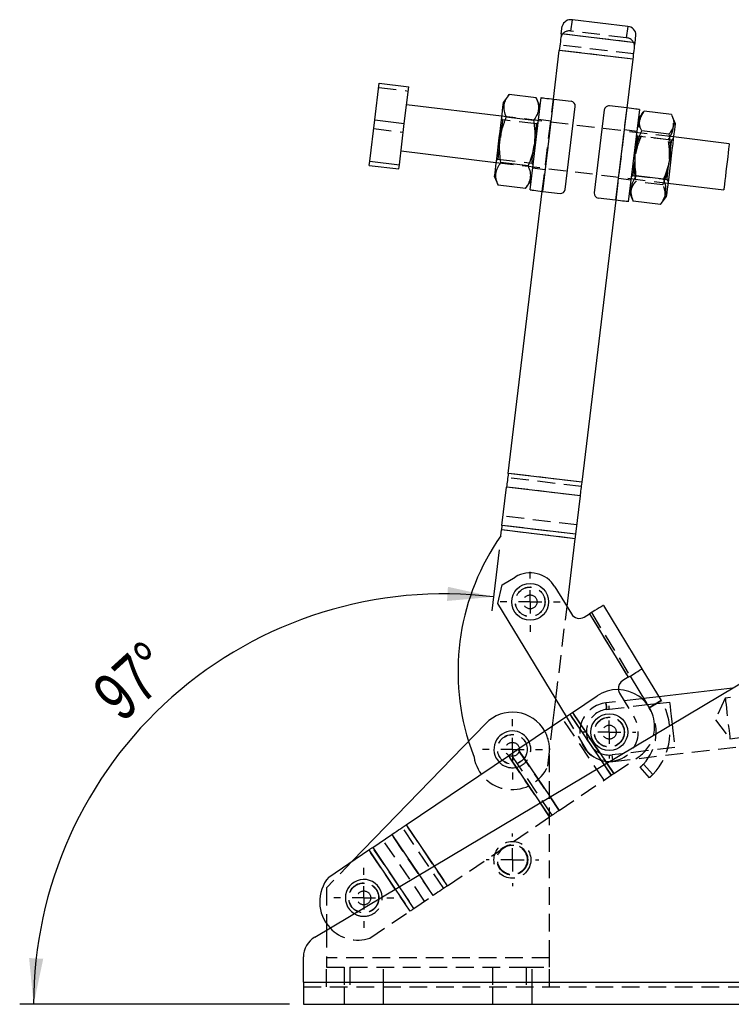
# Model space of a CAD drawing. Extents: x 66 to 783, y 44 to 563.
# Tile 1 of 12: x 98 to 200, y 44 to 185. Entities that reach past the tile are written whole.
import ezdxf

# ---------------------------------------------------------------- set-up
doc = ezdxf.new("R2010")
doc.units = 0
doc.header["$LTSCALE"] = 2
doc.linetypes.add('HIDDEN', pattern=[1.905, 1.27, -0.635])
doc.layers.get('0').update_dxf_attribs({"linetype": 'CONTINUOUS'})
doc.layers.add('FORMATO', color=179, linetype='CONTINUOUS')
doc.styles.add('SLDTEXTSTYLE0', font='TXT', dxfattribs={"width": 0.75})
doc.dimstyles.new('SLDDIMSTYLE5', dxfattribs={"dimtxt": 7, "dimasz": 6.604, "dimexe": 0, "dimexo": 0.0625, "dimgap": 1.75, "dimtad": 1, "dimdec": 4, "dimlfac": 3, "dimzin": 12, "dimtxsty": 'SLDTEXTSTYLE0', "dimsah": 1, "dimcen": 0.09, "dimazin": 3, "dimtfac": 1, "dimtdec": 0, "dimtofl": 0, "dimtmove": 0, "dimatfit": 3, "dimtolj": 1, "dimtzin": 12})

# ---------------------------------------------------------------- blocks, each defined once
blk = doc.blocks.new('_D_9')
at = {"layer": 'FORMATO'}
for p, q in [((166.48, 108.83), (165.42, 100.08)), ((136.39, 43.55), (97.66, 43.55))]:
    blk.add_line(p, q, dxfattribs=at)
blk.add_arc((158.6, 43.55), 58.94, 83.1207, 180, dxfattribs=at)
for points in [[(165.66, 102.07), (159.14, 103.51), (159.01, 101.48)], [(99.66, 43.55), (101.04, 50.09), (99.01, 50.2)]]:
    blk.add_solid(points, dxfattribs=at)
at = {"layer": 'FORMATO', "insert": (107.61, 89.04), "char_height": 7, "attachment_point": 1, "rotation": 42.3503, "style": 'SLDTEXTSTYLE0'}
blk.add_mtext('97°', dxfattribs=at)
blk = doc.blocks.new('SW_CENTERMARKSYMBOL_10')
at = {"layer": 'FORMATO', "color": 0}
for p, q in [((0, 3.33), (0, 4.31)), ((0, 0), (0, 1.67)), ((-3.33, 0), (-4.31, 0)), ((0, 0), (-1.67, 0)), ((0, 0), (0, -1.67)), ((0, 0), (1.67, 0)), ((3.33, 0), (4.31, 0)), ((0, -3.33), (0, -4.31))]:
    blk.add_line(p, q, dxfattribs=at)
blk = doc.blocks.new('SW_CENTERMARKSYMBOL_11')
at = {"layer": 'FORMATO', "color": 0}
for p, q in [((0, 3.33), (0, 3.78)), ((0, 0), (0, 1.67)), ((-3.33, 0), (-3.78, 0)), ((0, 0), (-1.67, 0)), ((0, 0), (0, -1.67)), ((0, 0), (1.67, 0)), ((3.33, 0), (3.78, 0)), ((0, -3.33), (0, -3.78))]:
    blk.add_line(p, q, dxfattribs=at)
blk = doc.blocks.new('SW_CENTERMARKSYMBOL_13')
at = {"layer": 'FORMATO', "color": 0}
for p, q in [((0, 3.33), (0, 3.8)), ((0, 0), (0, 1.67)), ((-3.33, 0), (-3.8, 0)), ((0, 0), (-1.67, 0)), ((0, 0), (0, -1.67)), ((0, 0), (1.67, 0)), ((3.33, 0), (3.8, 0)), ((0, -3.33), (0, -3.8))]:
    blk.add_line(p, q, dxfattribs=at)
blk = doc.blocks.new('SW_CENTERMARKSYMBOL_14')
at = {"layer": 'FORMATO', "color": 0}
for p, q in [((0, 3.33), (0, 4.31)), ((0, 0), (0, 1.67)), ((-3.33, 0), (-4.31, 0)), ((0, 0), (-1.67, 0)), ((0, 0), (0, -1.67)), ((0, 0), (1.67, 0)), ((3.33, 0), (4.31, 0)), ((0, -3.33), (0, -4.31))]:
    blk.add_line(p, q, dxfattribs=at)
blk = doc.blocks.new('SW_CENTERMARKSYMBOL_15')
at = {"layer": 'FORMATO', "color": 0}
for p, q in [((0, 3.33), (0, 4.31)), ((0, 0), (0, 1.67)), ((-3.33, 0), (-4.31, 0)), ((0, 0), (-1.67, 0)), ((0, 0), (0, -1.67)), ((0, 0), (1.67, 0)), ((3.33, 0), (4.31, 0)), ((0, -3.33), (0, -4.31))]:
    blk.add_line(p, q, dxfattribs=at)

msp = doc.modelspace()

# ---------------------------------------------------------------- linework, layer by layer
at = {"color": 7, "linetype": 'CONTINUOUS'}
for p, q in [((175.415652, 182.918468), (175.546437, 184.002488)), ((184.943397, 183.968891), (177.000991, 184.927125)), ((186.005527, 181.640833), (175.415652, 182.918468)), ((186.005527, 181.640833), (186.136309, 182.724853)), ((174.284817, 173.54539), (175.129393, 180.545776)), ((185.719266, 179.268141), (175.129393, 180.545776)), ((184.874693, 172.267744), (185.719266, 179.268141)), ((148.641784, 170.553018), (149.280039, 175.843288)), ((149.280039, 175.843288), (153.515989, 175.332228)), ((152.877733, 170.041958), (153.515989, 175.332228)), ((167.914705, 174.189666), (167.076229, 173.072079)), ((171.822547, 173.718193), (167.914705, 174.189666)), ((166.836673, 171.08648), (153.20221, 172.731429)), ((170.933824, 160.519649), (172.530871, 173.756996)), ((172.371166, 172.433256), (171.822547, 173.718193)), ((172.753959, 160.300055), (174.351006, 173.537403)), ((174.351006, 173.537403), (176.833008, 173.237949)), ((184.808507, 172.275731), (182.326505, 172.575175)), ((175.977681, 160.582631), (177.415022, 172.496239)), ((181.584784, 171.993166), (180.147443, 160.079558)), ((184.808507, 172.275731), (183.21146, 159.038394)), ((186.628639, 172.056138), (185.031597, 158.818801)), ((187.145818, 171.634614), (186.468933, 170.732408)), ((191.213284, 171.362201), (187.30544, 171.833673)), ((191.763872, 170.093585), (191.320115, 171.132922)), ((147.928744, 164.64288), (148.641784, 170.553018)), ((148.641784, 170.553018), (152.877733, 170.041958)), ((152.164694, 164.131829), (152.877733, 170.041958)), ((171.430674, 170.470098), (167.522832, 170.941561)), ((190.870478, 168.520808), (186.962638, 168.99228)), ((199.532905, 167.141775), (191.524316, 168.107986)), ((152.403688, 166.11276), (166.03815, 164.467801)), ((147.85396, 164.023021), (147.928744, 164.64288)), ((147.928744, 164.64288), (152.164694, 164.131829)), ((152.08991, 163.511961), (152.164694, 164.131829)), ((170.646927, 163.973897), (166.739085, 164.44537)), ((147.85396, 164.023021), (152.08991, 163.511961)), ((165.798594, 162.482201), (166.347212, 161.197274)), ((170.255054, 160.725802), (166.347212, 161.197274)), ((170.255054, 160.725802), (171.09353, 161.843389)), ((190.088703, 162.040938), (186.180859, 162.512401)), ((190.725793, 161.489317), (198.734387, 160.523106)), ((167.801342, 119.80615), (172.687773, 160.308042)), ((172.753959, 160.300055), (175.235961, 160.000612)), ((185.191298, 160.14253), (185.63419, 159.105231)), ((178.391217, 118.528509), (183.277646, 159.030407)), ((183.21146, 159.038394), (180.729458, 159.337838)), ((185.649921, 159.111946), (185.741886, 158.873925)), ((189.64973, 158.402452), (185.741886, 158.873925)), ((189.64973, 158.402452), (189.79145, 158.612171)), ((189.808025, 158.599744), (190.486236, 159.503718)), ((178.391217, 118.528509), (167.801342, 119.80615)), ((166.899201, 112.328621), (167.563753, 117.836847)), ((178.153626, 116.559207), (167.563753, 117.836847)), ((177.489076, 111.050985), (178.153626, 116.559207)), ((177.489076, 111.050985), (166.899201, 112.328621)), ((166.716421, 110.813622), (166.823173, 111.698443)), ((177.413045, 110.420808), (166.823173, 111.698443)), ((176.236246, 100.666726), (177.413045, 110.420808)), ((166.93216, 103.787158), (168.784163, 104.911672)), ((166.283015, 101.13119), (166.93216, 103.787158)), ((174.508233, 103.512654), (176.87268, 99.618558)), ((176.155834, 84.871282), (166.283015, 101.13119)), ((181.456543, 100.841949), (186.99261, 91.724399)), ((178.704383, 99.170873), (179.462077, 99.630936)), ((179.462077, 99.630936), (184.998144, 90.513384)), ((140.018545, 53.213663), (214.899931, 97.830486)), ((184.998144, 90.513384), (184.24045, 90.053321)), ((185.283069, 90.686386), (187.633677, 86.815081)), ((186.99261, 91.724399), (189.760639, 87.165622)), ((177.020611, 85.455246), (180.548292, 87.837409)), ((200.011585, 88.959513), (189.418936, 87.72839)), ((174.16868, 83.529401), (174.633132, 87.379077)), ((187.233363, 87.474374), (186.981896, 87.445148)), ((187.773907, 86.585357), (190.966824, 86.956452)), ((189.760639, 87.165622), (189.818456, 87.069005)), ((169.196356, 80.171703), (176.66199, 85.213076)), ((164.560419, 83.880893), (145.411913, 64.110606)), ((153.144944, 69.332547), (167.821637, 79.243386)), ((148.335057, 66.084539), (151.077481, 67.936437)), ((142.024848, 61.823398), (147.795718, 65.720336)), ((141.724749, 55.121683), (141.724749, 54.230276)), ((138.391416, 46.720273), (138.391416, 50.350102)), ((138.391416, 46.720273), (138.391416, 43.553605)), ((138.391416, 46.720273), (235.058083, 46.720273)), ((138.391416, 43.553605), (235.058083, 43.553605))]:
    msp.add_line(p, q, dxfattribs=at)
at = {"color": 7, "linetype": 'HIDDEN'}
for p, q in [((176.806337, 183.313687), (177.000991, 184.927125)), ((184.943397, 183.968891), (184.748743, 182.355463)), ((186.005527, 181.640833), (175.415652, 182.918468)), ((184.748743, 182.355463), (176.806337, 183.313687)), ((185.810868, 180.027405), (175.220998, 181.30504)), ((185.719266, 179.268141), (175.129393, 180.545776)), ((149.205254, 175.223419), (153.441203, 174.712369)), ((172.687773, 160.308042), (174.284817, 173.54539)), ((172.753959, 160.300055), (174.351006, 173.537403)), ((184.808507, 172.275731), (183.21146, 159.038394)), ((183.277646, 159.030407), (184.874693, 172.267744)), ((166.972942, 170.566409), (166.810581, 170.870214)), ((191.524316, 168.107986), (166.836673, 171.08648)), ((171.875563, 169.974922), (166.972942, 170.566409)), ((172.105518, 170.231401), (171.875563, 169.974922)), ((173.905521, 170.401513), (172.151572, 170.613129)), ((148.492215, 169.313291), (152.728164, 168.802231)), ((186.24934, 168.912271), (184.495394, 169.123877)), ((186.365648, 168.226738), (186.20329, 168.530543)), ((191.268269, 167.635251), (186.365648, 168.226738)), ((190.774311, 167.723715), (186.866471, 168.195187)), ((191.498224, 167.89173), (191.268269, 167.635251)), ((166.03815, 164.467801), (190.725793, 161.489317)), ((166.064242, 164.684067), (166.294196, 164.940535)), ((166.294196, 164.940535), (171.196817, 164.349049)), ((171.196817, 164.349049), (171.359178, 164.045244)), ((171.313123, 163.663516), (173.067072, 163.451909)), ((183.656945, 162.174274), (185.410891, 161.962667)), ((185.456946, 162.344395), (185.686905, 162.600864)), ((185.687755, 162.607937), (185.686905, 162.600864)), ((185.686905, 162.600864), (190.589521, 162.009378)), ((189.992536, 161.243845), (186.084692, 161.715308)), ((190.589521, 162.009378), (190.751884, 161.705573)), ((178.315187, 117.898334), (167.725314, 119.17597)), ((178.391217, 118.528509), (167.801342, 119.80615)), ((178.153626, 116.559207), (167.563753, 117.836847)), ((177.650637, 112.39011), (167.060764, 113.667748)), ((177.489076, 111.050985), (166.899201, 112.328621)), ((177.413045, 110.420808), (166.823173, 111.698443)), ((174.633132, 87.379077), (176.236246, 100.666726)), ((179.462077, 99.630936), (184.998144, 90.513384)), ((179.747002, 99.803936), (185.283069, 90.686386)), ((214.847281, 89.375031), (198.954263, 87.527877)), ((183.792764, 88.221619), (185.868789, 84.802536)), ((189.418936, 87.72839), (187.233363, 87.474374)), ((186.981896, 87.445148), (181.818519, 86.845038)), ((181.92767, 85.905883), (187.773907, 86.585357)), ((187.633677, 86.815081), (188.051099, 86.12761)), ((189.760639, 87.165622), (188.051099, 86.12761)), ((188.051099, 86.12761), (189.550165, 87.037822)), ((198.954263, 87.527877), (197.54217, 84.410678)), ((179.18798, 79.87753), (176.155834, 84.871282)), ((182.584749, 76.442223), (176.66199, 85.213076)), ((182.943371, 76.684393), (177.020611, 85.455246)), ((173.473387, 77.766364), (174.16868, 83.529401)), ((181.568651, 75.756076), (175.645892, 84.526929)), ((197.54217, 84.410678), (199.631551, 81.700437)), ((199.631551, 81.700437), (215.524573, 83.547591)), ((182.795971, 78.434983), (215.674653, 82.256283)), ((173.744397, 70.472533), (167.821637, 79.243386)), ((174.103018, 70.714702), (168.180259, 79.485556)), ((175.119116, 71.40085), (169.196356, 80.171703)), ((173.72475, 50.220273), (173.72475, 80.170382)), ((191.725973, 80.424707), (182.68682, 79.374138)), ((181.557255, 77.96381), (182.584749, 76.442223)), ((181.929597, 78.185664), (182.943371, 76.684393)), ((182.943371, 76.684393), (186.471049, 79.066555)), ((187.218511, 78.053651), (188.542643, 76.544596)), ((175.119116, 71.40085), (182.584749, 76.442223)), ((188.05837, 76.085712), (186.73927, 77.589032)), ((172.378715, 72.494931), (173.744397, 70.472533)), ((173.806026, 73.345369), (175.119116, 71.40085)), ((159.067703, 60.561694), (153.144944, 69.332547)), ((159.067703, 60.561694), (173.744397, 70.472533)), ((157.00024, 59.165583), (151.077481, 67.936437)), ((158.528366, 60.197491), (152.605606, 68.968344)), ((155.785941, 58.345594), (149.863181, 67.116447)), ((153.718477, 56.949483), (147.795718, 65.720336)), ((154.257816, 57.313685), (148.335057, 66.084539)), ((145.411913, 64.110606), (141.724749, 60.303715)), ((157.140569, 63.415535), (159.067703, 60.561694)), ((154.994015, 62.136546), (157.00024, 59.165583)), ((141.724749, 60.303715), (141.724749, 55.121683)), ((151.586709, 60.10636), (153.718477, 56.949483)), ((152.14668, 60.440009), (154.257816, 57.313685)), ((154.257816, 57.313685), (157.00024, 59.165583)), ((147.947607, 53.052544), (153.718477, 56.949483)), ((141.724749, 54.230276), (141.724749, 50.220273)), ((173.72475, 50.220273), (141.724749, 50.220273)), ((141.724749, 50.220273), (141.724749, 48.886939)), ((173.72475, 48.886939), (173.72475, 50.220273)), ((141.724749, 48.886939), (145.058083, 48.886939)), ((141.724749, 46.053605), (141.724749, 48.886939)), ((144.224749, 48.886939), (144.224749, 46.053605)), ((145.058083, 48.886939), (145.058083, 46.053605)), ((145.058083, 48.886939), (170.391417, 48.886939)), ((149.891416, 46.053605), (149.891416, 48.886939)), ((165.558084, 48.886939), (165.558084, 46.053605)), ((170.391417, 48.886939), (170.391417, 46.053605)), ((170.391417, 48.886939), (173.72475, 48.886939)), ((171.22475, 46.053605), (171.22475, 48.886939)), ((173.72475, 46.053605), (173.72475, 48.886939)), ((138.391416, 46.720273), (235.058083, 46.720273)), ((138.391416, 46.053605), (235.058083, 46.053605)), ((144.224749, 46.053605), (144.224749, 43.553605)), ((149.891416, 43.553605), (149.891416, 46.053605)), ((165.558084, 46.053605), (165.558084, 43.553605)), ((171.22475, 43.553605), (171.22475, 46.053605))]:
    msp.add_line(p, q, dxfattribs=at)
at = {"color": 8, "linetype": 'CONTINUOUS'}
for p, q in [((189.550165, 87.037822), (189.760639, 87.165622)), ((176.66199, 85.213076), (181.557255, 77.96381)), ((177.020611, 85.455246), (181.929597, 78.185664)), ((167.821637, 79.243386), (172.378715, 72.494931)), ((169.196356, 80.171703), (173.806026, 73.345369)), ((153.144944, 69.332547), (157.140569, 63.415535)), ((151.077481, 67.936437), (154.994015, 62.136546)), ((147.795718, 65.720336), (151.586709, 60.10636)), ((148.335057, 66.084539), (152.14668, 60.440009))]:
    msp.add_line(p, q, dxfattribs=at)
at = {"color": 7, "linetype": 'CONTINUOUS', "flags": 128}
for points in [[(175.415652, 182.918468), (175.383631, 182.653059), (175.350129, 182.375371), (175.315342, 182.087023), (175.27947, 181.789696), (175.242724, 181.485116), (175.205314, 181.175062), (175.167465, 180.861333), (175.129393, 180.545776)], [(185.719266, 179.268141), (185.757338, 179.583698), (185.795187, 179.897417), (185.832594, 180.20748), (185.869345, 180.51206), (185.905217, 180.809388), (185.940001, 181.097735), (185.973504, 181.375423), (186.005527, 181.640833)], [(167.076229, 173.072079), (167.06704, 172.995914), (167.039739, 172.769615), (166.995107, 172.399699), (166.934435, 171.896795), (166.859462, 171.275367), (166.772347, 170.553316), (166.675599, 169.751395), (166.571996, 168.892671), (166.464524, 168.00186), (166.35627, 167.104591), (166.25035, 166.226665), (166.149814, 165.393342), (166.057549, 164.628594), (165.976213, 163.954426), (165.908144, 163.390238), (165.855302, 162.952244), (165.819207, 162.653058), (165.800893, 162.501275), (165.798594, 162.482201)], [(172.530871, 173.756996), (172.565844, 173.752774), (172.66942, 173.740277), (172.837619, 173.719982), (173.063975, 173.692673), (173.339793, 173.659403), (173.654471, 173.621435), (173.995914, 173.580239), (174.351006, 173.537403)], [(186.628639, 172.056138), (186.593666, 172.06036), (186.490093, 172.072857), (186.321893, 172.093152), (186.095535, 172.120461), (185.819719, 172.153731), (185.505042, 172.191699), (185.163596, 172.232895), (184.808507, 172.275731)], [(191.763872, 170.093585), (191.760748, 170.067707), (191.740944, 169.903546), (191.703423, 169.592529), (191.649257, 169.143597), (191.580016, 168.569673), (191.497688, 167.88726), (191.404635, 167.115996), (191.30354, 166.278064), (191.19731, 165.397574), (191.089003, 164.499848), (190.981735, 163.610726), (190.878589, 162.755777), (190.782531, 161.959598), (190.696328, 161.245087), (190.622458, 160.632818), (190.563047, 160.140385), (190.519804, 159.781962), (190.493975, 159.567852), (190.486236, 159.503718)], [(199.532905, 167.141775), (199.532428, 167.137821), (199.518913, 167.025784), (199.487382, 166.764437), (199.439311, 166.36598), (199.376945, 165.849069), (199.303204, 165.237863), (199.221536, 164.560933), (199.13576, 163.849939), (199.049879, 163.138131), (198.967918, 162.458787)], [(198.967918, 162.458787), (198.89371, 161.843677), (198.830718, 161.32156), (198.781887, 160.916844), (198.749507, 160.648455), (198.735092, 160.528947), (198.734387, 160.523106)], [(170.933824, 160.519649), (170.9688, 160.515437), (171.072375, 160.50294), (171.240572, 160.482644), (171.466931, 160.455336), (171.742746, 160.422056), (172.057424, 160.384088), (172.398869, 160.342901), (172.753959, 160.300055)], [(185.031597, 158.818801), (184.996619, 158.823023), (184.893046, 158.83551), (184.724847, 158.855805), (184.498488, 158.883114), (184.222672, 158.916393), (183.907995, 158.954361), (183.56655, 158.995548), (183.21146, 159.038394)], [(167.801342, 119.80615), (167.77041, 119.549751), (167.739594, 119.29434), (167.709017, 119.040901), (167.678795, 118.790397), (167.649045, 118.543803), (167.619881, 118.302066), (167.591412, 118.066112), (167.563753, 117.836847)], [(178.153626, 116.559207), (178.181285, 116.788471), (178.209753, 117.024431), (178.238917, 117.266168), (178.26867, 117.512762), (178.298892, 117.76326), (178.329469, 118.016704), (178.360282, 118.272115), (178.391217, 118.528509)], [(166.899201, 112.328621), (166.89035, 112.255257), (166.88124, 112.179751), (166.871907, 112.102394), (166.862388, 112.023485), (166.852717, 111.943324), (166.842932, 111.862222), (166.833072, 111.780491), (166.823173, 111.698443)], [(177.413045, 110.420808), (177.422945, 110.502856), (177.432807, 110.584586), (177.442589, 110.665688), (177.45226, 110.745847), (177.461782, 110.824758), (177.471115, 110.902115), (177.480225, 110.977619), (177.489076, 111.050985)], [(181.456543, 100.841949), (181.418219, 100.818681), (181.304722, 100.749768), (181.120415, 100.637857), (180.872377, 100.487251), (180.570142, 100.303739), (180.225327, 100.09437), (179.851178, 99.867192), (179.462077, 99.630936)], [(184.998144, 90.513384), (185.387243, 90.749641), (185.761391, 90.976819), (186.106209, 91.186187), (186.408444, 91.3697), (186.656479, 91.520305), (186.840787, 91.632215), (186.954284, 91.701129), (186.99261, 91.724399)], [(190.966824, 86.956452), (191.034664, 86.372786), (191.114633, 85.684696), (191.203628, 84.918974), (191.298186, 84.105428), (191.334882, 83.789647)], [(176.66199, 85.213076), (176.704324, 85.241664), (176.747647, 85.270918), (176.791823, 85.30075), (176.836716, 85.331066), (176.882184, 85.361769), (176.928085, 85.392765), (176.974276, 85.423957), (177.020611, 85.455246)], [(167.821637, 79.243386), (167.999257, 79.363329), (168.176322, 79.482897), (168.352275, 79.601715), (168.526572, 79.719412), (168.69866, 79.83562), (168.868004, 79.949975), (169.034078, 80.06212), (169.196356, 80.171703)], [(151.077481, 67.936437), (151.298962, 68.085997), (151.534917, 68.245332), (151.783496, 68.413192), (152.04275, 68.588261), (152.310646, 68.769165), (152.585085, 68.954487), (152.863913, 69.142773), (153.144944, 69.332547)], [(147.795718, 65.720336), (147.869031, 65.769842), (147.941769, 65.81896), (148.013361, 65.867305), (148.083247, 65.914498), (148.150879, 65.960168), (148.215726, 66.003958), (148.277279, 66.045523), (148.335057, 66.084539)]]:
    msp.add_lwpolyline(points, dxfattribs=at)
at = {"color": 7, "linetype": 'HIDDEN', "flags": 128}
for points in [[(166.972942, 170.566409), (166.970647, 170.547385), (166.952475, 170.396764), (166.91711, 170.103649), (166.866461, 169.683823), (166.803255, 169.159938), (166.730902, 168.560236), (166.653302, 167.917032), (166.574639, 167.265017), (166.499152, 166.639327), (166.43091, 166.073709), (166.373595, 165.59864), (166.330294, 165.239741), (166.303346, 165.016362), (166.294196, 164.940535), (166.294196, 164.940535)], [(171.196817, 164.349049), (171.199112, 164.368072), (171.217284, 164.518693), (171.25265, 164.811819), (171.303299, 165.231635), (171.366504, 165.75552), (171.438857, 166.355232), (171.516457, 166.998435), (171.595121, 167.650451), (171.670607, 168.27613), (171.73885, 168.841759), (171.796164, 169.316818), (171.839465, 169.675717), (171.866414, 169.899105), (171.875563, 169.974922), (171.875563, 169.974922)], [(186.365648, 168.226738), (186.365296, 168.223837), (186.352605, 168.118615), (186.322316, 167.86757), (186.276067, 167.484253), (186.216353, 166.989316), (186.146397, 166.409432), (186.069959, 165.775885), (185.991167, 165.122816), (185.914272, 164.485434), (185.843412, 163.8981), (185.782407, 163.392474), (185.734554, 162.995825), (185.702427, 162.729521), (185.687755, 162.607937)], [(190.589521, 162.009378), (190.595457, 162.058551), (190.619016, 162.253816), (190.659279, 162.587553), (190.714075, 163.04176), (190.780455, 163.59196), (190.854842, 164.208491), (190.933212, 164.858102), (191.011353, 165.505796), (191.085055, 166.116644), (191.150332, 166.657705), (191.203673, 167.099823), (191.242197, 167.419165), (191.263834, 167.598505), (191.268269, 167.635251)], [(181.92767, 85.905883), (181.880972, 86.307688), (181.846615, 86.603301), (181.825595, 86.784163), (181.818519, 86.845038), (181.825595, 86.784163), (181.846615, 86.603301), (181.880972, 86.307688), (181.92767, 85.905883)], [(198.954263, 87.527877), (198.956553, 87.508175), (198.974688, 87.352157), (199.009974, 87.048534), (199.060514, 86.613673), (199.123585, 86.071016), (199.195781, 85.44982), (199.273218, 84.783575), (199.351712, 84.108194), (199.427038, 83.460091), (199.495131, 82.874204), (199.552326, 82.382118), (199.59553, 82.010361), (199.622427, 81.778976), (199.631551, 81.700437)], [(191.334882, 83.789647), (191.394616, 83.275731), (191.489169, 82.462185), (191.578164, 81.696462), (191.658138, 81.008373), (191.725973, 80.424707)], [(162.089572, 81.329814), (162.10151, 81.291125), (162.883514, 79.044)], [(182.68682, 79.374138), (182.733517, 78.972333), (182.767875, 78.67672), (182.788895, 78.495858), (182.795971, 78.434983)], [(182.943371, 76.684393), (182.897035, 76.653103), (182.850844, 76.621912), (182.804944, 76.590916), (182.759475, 76.560212), (182.714583, 76.529897), (182.670406, 76.500065), (182.627081, 76.47081), (182.584749, 76.442223)], [(175.119116, 71.40085), (174.956837, 71.291267), (174.790764, 71.179122), (174.62142, 71.064767), (174.449329, 70.948559), (174.275035, 70.830861), (174.099079, 70.712043), (173.922016, 70.592476), (173.744397, 70.472533)], [(159.067703, 60.561694), (158.786671, 60.37192), (158.507843, 60.183634), (158.233406, 59.998312), (157.965509, 59.817407), (157.706255, 59.642339), (157.457676, 59.474479), (157.221721, 59.315144), (157.00024, 59.165583)], [(154.257816, 57.313685), (154.200038, 57.27467), (154.138485, 57.233104), (154.073637, 57.189315), (154.006006, 57.143644), (153.936121, 57.096452), (153.864528, 57.048108), (153.791789, 56.998989), (153.718477, 56.949483)]]:
    msp.add_lwpolyline(points, dxfattribs=at)
at = {"color": 7, "linetype": 'CONTINUOUS'}
for centre in [(170.946688, 101.350129), (182.307245, 82.640011)]:
    msp.add_circle(centre, 2.645833, dxfattribs=at)
at = {"color": 7, "linetype": 'HIDDEN'}
for centre, radius in [((170.946688, 101.350129), 2.133333), ((170.946688, 101.350129), 2.116667), ((170.946688, 101.350129), 1), ((182.307245, 82.640011), 2.166667), ((182.307245, 82.640011), 2.133333), ((182.307245, 82.640011), 1), ((168.391416, 80.170382), 2.133333), ((168.391416, 80.170382), 2.116667), ((168.391416, 80.170382), 1), ((168.391416, 64.303715), 2.645833), ((168.391416, 64.303715), 2.2), ((168.391416, 64.303715), 2.116667), ((147.058083, 58.837048), 2.166667), ((147.058083, 58.837048), 2.133333), ((147.058083, 58.837048), 1)]:
    msp.add_circle(centre, radius, dxfattribs=at)
at = {"color": 7, "linetype": 'CONTINUOUS'}
for centre, radius, start, end in [((176.745268, 183.723), 1.23098, 78.0101128, 166.87681638), ((184.905416, 182.738508), 1.230969, 359.36441081, 88.23187409), ((176.753154, 172.576087), 0.666667, 353.1206874, 83.1206874), ((182.246651, 171.913313), 0.666667, 83.1206874, 173.1206874), ((175.315814, 160.662479), 0.666667, 263.1206874, 353.1206874), ((180.809311, 159.999705), 0.666667, 173.1206874, 263.1206874), ((194.583987, 91.335459), 34, 145.04820046, 197.11458818), ((170.946688, 101.350129), 4.166667, 31.26561545, 121.26561545), ((178.012374, 100.310566), 1.333333, 211.26561545, 301.26561545), ((184.932457, 88.913627), 1.333333, 121.26561545, 187.36553278), ((183.509671, 83.451982), 5.291667, 346.19113267, 124.03026733), ((168.391416, 80.170382), 5.333333, 29.1969312, 135.91530207), ((168.391416, 80.170382), 2.645833, 24.25162766, 223.808907), ((146.229521, 58.277539), 5.500217, 139.85859635, 223.08088261), ((147.058083, 58.837048), 2.645833, 3.14391958, 238.43186868), ((141.724749, 50.350103), 3.333333, 120.78789413, 180)]:
    msp.add_arc(centre, radius, start, end, dxfattribs=at)
at = {"color": 7, "linetype": 'HIDDEN'}
for centre, radius, start, end in [((176.550609, 182.109568), 1.230975, 78.00979192, 166.87704868), ((184.71075, 181.125068), 1.230981, 359.36449521, 88.23133256), ((184.932457, 88.913627), 1.333333, 187.36553278, 211.26561545), ((182.307245, 82.640011), 4.233333, 96.62941575, 276.62941575), ((182.307245, 82.640011), 8.719764, 315.65042406, 30.52577515), ((182.307245, 82.640011), 3.287856, 96.62941575, 276.62941575), ((182.307245, 82.640011), 6.719764, 316.9592863, 31.26561545), ((182.307245, 82.640011), 4.166667, 221.52871135, 31.26561545), ((168.391416, 80.170382), 5.333333, 0, 29.1969312), ((183.509671, 83.451982), 5.291667, 304.03026733, 346.19113267), ((168.391416, 80.170382), 2.645833, 270, 24.25162766), ((168.364772, 79.949539), 5.555556, 189.38089211, 336.86048269), ((168.391416, 80.170382), 2.645833, 223.808907, 270), ((147.058083, 58.837048), 2.645833, 270, 3.14391958), ((147.058083, 58.837048), 2.645833, 238.43186868, 270), ((146.229521, 58.277539), 5.500217, 223.08088261, 288.20193831)]:
    msp.add_arc(centre, radius, start, end, dxfattribs=at)
at = {"color": 7, "linetype": 'CONTINUOUS'}
for points, knots in [([(167.522832, 170.941561), (167.411711, 171.240986), (167.187059, 171.846328), (167.181599, 172.703709), (167.436543, 173.49193), (167.754347, 173.955671), (167.914705, 174.189666)], [0, 0, 0, 0, 0.2646053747, 0.5349477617, 0.7653431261, 1, 1, 1, 1]), ([(171.822547, 173.718193), (171.933668, 173.418773), (172.15832, 172.813439), (172.163779, 171.956044), (171.908837, 171.167824), (171.591032, 170.70409), (171.430674, 170.470098)], [0, 0, 0, 0, 0.2646047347, 0.5349480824, 0.7653436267, 1, 1, 1, 1]), ([(186.962638, 168.99228), (186.847257, 169.256399), (186.613992, 169.790365), (186.595778, 170.542034), (186.838529, 171.229163), (187.148855, 171.630943), (187.30544, 171.833673)], [0, 0, 0, 0, 0.2646045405, 0.534947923, 0.7653429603, 1, 1, 1, 1]), ([(191.213284, 171.362201), (191.328663, 171.098077), (191.561924, 170.564102), (191.580137, 169.81245), (191.337396, 169.125317), (191.027065, 168.723538), (190.870478, 168.520808)], [0, 0, 0, 0, 0.2646051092, 0.5349478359, 0.7653427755, 1, 1, 1, 1]), ([(166.739085, 164.44537), (166.680822, 164.859731), (166.563754, 165.692301), (166.536118, 167.091898), (166.727593, 168.635701), (167.1207, 169.957366), (167.429708, 170.713646), (167.522832, 170.941561)], [0, 0, 0, 0, 0.1889638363, 0.3796821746, 0.6308198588, 0.8887428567, 1, 1, 1, 1]), ([(171.430674, 170.470098), (171.46692, 170.226569), (171.585099, 169.43256), (171.654901, 168.055854), (171.477702, 166.514206), (171.115142, 165.147427), (170.80357, 164.366504), (170.646927, 163.973897)], [0, 0, 0, 0, 0.1112583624, 0.3627506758, 0.6203155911, 0.8091144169, 1, 1, 1, 1]), ([(186.180859, 162.512401), (186.122475, 162.925757), (186.005165, 163.756303), (185.977104, 165.152444), (186.16812, 166.692363), (186.560809, 168.010641), (186.869585, 168.764957), (186.962638, 168.99228)], [0, 0, 0, 0, 0.1889649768, 0.3796828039, 0.6308196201, 0.8887423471, 1, 1, 1, 1]), ([(190.870478, 168.520808), (190.906797, 168.277873), (191.025215, 167.485796), (191.095416, 166.11248), (190.918684, 164.574702), (190.556548, 163.211419), (190.245221, 162.432524), (190.088703, 162.040938)], [0, 0, 0, 0, 0.1112576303, 0.3627510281, 0.6203153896, 0.8091155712, 1, 1, 1, 1]), ([(166.347212, 161.197274), (166.236091, 161.496695), (166.011439, 162.10203), (166.00598, 162.959413), (166.260923, 163.747633), (166.578727, 164.211374), (166.739085, 164.44537)], [0, 0, 0, 0, 0.2646047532, 0.5349473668, 0.7653429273, 1, 1, 1, 1]), ([(170.646927, 163.973897), (170.758048, 163.674476), (170.9827, 163.069141), (170.98816, 162.211758), (170.733217, 161.423538), (170.415412, 160.959797), (170.255054, 160.725802)], [0, 0, 0, 0, 0.26460481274, 0.53494740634, 0.76534294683, 1, 1, 1, 1]), ([(185.741886, 158.873925), (185.634853, 159.207227), (185.418467, 159.88106), (185.425256, 160.83994), (185.691895, 161.725177), (186.016878, 162.248395), (186.180859, 162.512401)], [0, 0, 0, 0, 0.2646045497, 0.534947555, 0.7653429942, 1, 1, 1, 1]), ([(190.088703, 162.040938), (190.195736, 161.707632), (190.412121, 161.033793), (190.405333, 160.074914), (190.138694, 159.189676), (189.813711, 158.666458), (189.64973, 158.402452)], [0, 0, 0, 0, 0.26460519, 0.5349479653, 0.7653431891, 1, 1, 1, 1])]:
    msp.add_open_spline(points, degree=3, knots=knots, dxfattribs=at)
at = {"color": 7, "linetype": 'HIDDEN'}
for points, knots in [([(187.30544, 171.833673), (187.122208, 171.535388), (186.751771, 170.932348), (186.530314, 169.999372), (186.578762, 169.076115), (186.769984, 168.490618), (186.866471, 168.195187)], [0, 0, 0, 0, 0.2646048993, 0.5349474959, 0.7653430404, 1, 1, 1, 1]), ([(190.774311, 167.723715), (190.957544, 168.022), (191.327984, 168.625039), (191.549443, 169.558016), (191.500985, 170.481273), (191.309769, 171.06677), (191.213284, 171.362201)], [0, 0, 0, 0, 0.2646050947, 0.5349476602, 0.7653431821, 1, 1, 1, 1]), ([(186.866471, 168.195187), (186.773416, 167.96786), (186.470014, 167.226673), (186.075212, 165.909456), (185.88113, 164.373774), (185.908648, 162.963479), (186.025796, 162.132887), (186.084692, 161.715308)], [0, 0, 0, 0, 0.1112580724, 0.362751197, 0.6203148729, 0.8091140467, 1, 1, 1, 1]), ([(189.992536, 161.243845), (190.147553, 161.631454), (190.459024, 162.410267), (190.818331, 163.759671), (190.999042, 165.300834), (190.931144, 166.674678), (190.810629, 167.480784), (190.774311, 167.723715)], [0, 0, 0, 0, 0.1889645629, 0.3796824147, 0.6308199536, 0.8887428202, 1, 1, 1, 1]), ([(186.084692, 161.715308), (185.909565, 161.486213), (185.555513, 161.023055), (185.36258, 160.297185), (185.416721, 159.650949), (185.583035, 159.266541), (185.649921, 159.111946)], [0, 0, 0, 0, 0.287511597, 0.581257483, 0.831597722, 1, 1, 1, 1]), ([(189.79145, 158.612171), (189.911738, 158.772869), (190.207697, 159.168252), (190.372291, 159.820959), (190.302842, 160.545519), (190.096602, 161.009652), (189.992536, 161.243845)], [0, 0, 0, 0, 0.2010989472, 0.4947873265, 0.7450785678, 1, 1, 1, 1]), ([(186.73927, 77.589032), (186.744821, 77.593877), (186.755923, 77.603567), (186.841684, 77.680048), (186.965217, 77.795432), (187.098931, 77.927289), (187.184343, 78.017545), (187.218511, 78.053651)], [0, 0, 0, 0, 0.2144636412, 0.4289292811, 0.6433018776, 0.8573061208, 1, 1, 1, 1]), ([(188.542643, 76.544596), (188.48985, 76.491416), (188.384258, 76.38505), (188.238911, 76.247917), (188.127291, 76.146438), (188.067037, 76.093311), (188.060843, 76.08788), (188.05837, 76.085712)], [0, 0, 0, 0, 0.2145151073, 0.4290511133, 0.6432614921, 0.8576156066, 1, 1, 1, 1])]:
    msp.add_open_spline(points, degree=3, knots=knots, dxfattribs=at)

# ---------------------------------------------------------------- block references
at = {"layer": 'FORMATO'}
for name, p in [('SW_CENTERMARKSYMBOL_15', (170.946688, 101.350129)), ('SW_CENTERMARKSYMBOL_13', (182.307245, 82.640011)), ('SW_CENTERMARKSYMBOL_14', (168.391416, 80.170382)), ('SW_CENTERMARKSYMBOL_11', (168.391416, 64.303715)), ('SW_CENTERMARKSYMBOL_10', (147.058083, 58.837048))]:
    msp.add_blockref(name, p, dxfattribs=at)

# ---------------------------------------------------------------- dimensions: what is measured, and where the dimension line sits
dim = msp.add_angular_dim_2l(base=(119.499848, 87.656532), line1=((138.391416, 43.553606), (235.058083, 43.553606)), line2=((175.546436, 184.002485), (166.716422, 110.813621)), dimstyle='SLDDIMSTYLE5', dxfattribs=at)
dim.commit()
dim.dimension.update_dxf_attribs({"geometry": '_D_9', "text_midpoint": (118.895535, 87.113259), "dimtype": 162})

doc.saveas('drawing.dxf')
